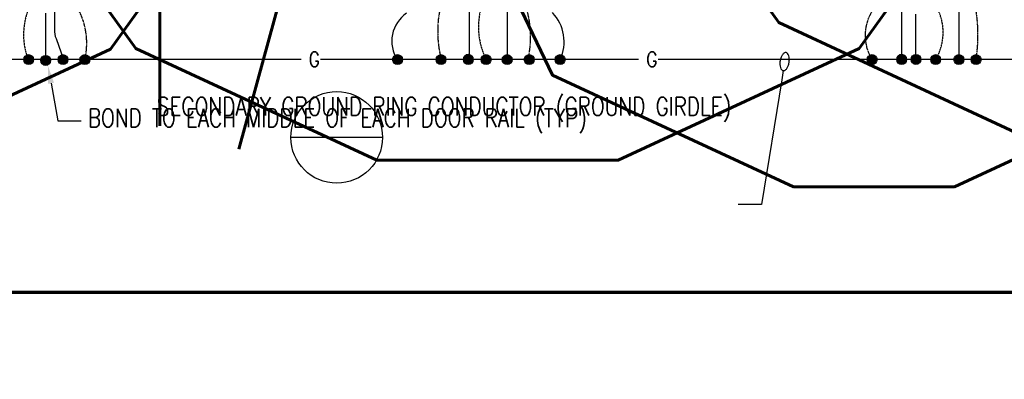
# Model space of a CAD drawing. Header units: inches. Extents: x -33982 to 43451, y -805 to 3628.
# Tile 153 of 256: x 1000 to 1861, y -333 to -19. Entities that reach past the tile are written whole.
import ezdxf
from ezdxf import colors
from ezdxf.entities.mleader import LeaderData, LeaderLine
from ezdxf.enums import TextEntityAlignment as Align
from ezdxf.math import Vec2, Vec3

# ---------------------------------------------------------------- set-up
doc = ezdxf.new("R2010")
doc.units = ezdxf.units.IN
doc.header["$MEASUREMENT"] = 0
doc.linetypes.add('CENTER2', pattern=[1.125, 0.75, -0.125, 0.125, -0.125])
for name, color, linetype, lineweight in [('E-ANNO-SYMB', 2, 'Continuous', 25), ('E-ANNO-TEXT', 2, 'Continuous', 25), ('E-GRND-CIRC', 4, 'Continuous', 50), ('E-GRND-PLST', 4, 'CENTER2', 50), ('S-ANNO-SYMB', 2, 'Continuous', 25)]:
    doc.layers.add(name, color=color, linetype=linetype, lineweight=lineweight)
doc.styles.add('Annotative', font='romans.shx', dxfattribs={"width": 0.8})
doc.styles.add('Arial', font='romans.shx', dxfattribs={"width": 0.8})
doc.styles.get("Standard").update_dxf_attribs({"font": 'romans.shx', "width": 0.8})

# ---------------------------------------------------------------- blocks, each defined once
blk = doc.blocks.new('*U149')
at = {"linetype": 'Continuous', "lineweight": 70}
blk.add_line((1.125, 0.625), (26.2052, 0.625), dxfattribs=at)
at = {"style": 'Arial'}
blk.add_attdef('DRAWING_AREA_TITLE', text='', height=0.1875, dxfattribs=at).set_placement((1.3743, 0.6339), align=Align.BOTTOM_LEFT)
blk.add_attdef('X#', text='', height=0.1875, dxfattribs=at).set_placement((0.8125, 0.625), align=Align.MIDDLE_CENTER)
blk.add_attdef('SCALE:', text='', height=0.0938, dxfattribs=at).set_placement((1.3743, 0.5606), align=Align.TOP_LEFT)
blk = doc.blocks.new('_DetailCallout')
at = {"transparency": 16777216}
blk.add_line((0.3125, 0), (-0.3125, 0), dxfattribs=at)
blk.add_circle((0, 0), 0.3125, dxfattribs=at)
at = {"layer": 'E-ANNO-SYMB', "transparency": 16777216, "style": 'Annotative', "width": 0.8}
for tag, p in [('SHEETNUMBER', (0, -0.1562)), ('VIEWNUMBER', (0, 0.0208))]:
    blk.add_attdef(tag, text='', height=16, dxfattribs=at).set_placement(p, align=Align.CENTER)
blk = doc.blocks.new('Loop_2')
at = {"layer": 'E-ANNO-TEXT', "color": 1}
blk.add_line((-0.5, 0), (-1, 0), dxfattribs=at)
blk.add_lwpolyline([(0, 0.249, 0.050817), (-0.202, 0.228, 0.064661), (-0.354, 0.176, 0.10407), (-0.47, 0.084, 0.175425), (-0.5, 0, 0.175425), (-0.47, -0.084, 0.10407), (-0.354, -0.176, 0.064661), (-0.202, -0.228, 0.050817), (0, -0.249, 0.050817), (0.202, -0.228, 0.064661), (0.354, -0.176, 0.10407), (0.47, -0.084, 0.175425), (0.5, 0, 0.175425), (0.47, 0.084, 0.10407), (0.354, 0.176, 0.064661), (0.202, 0.228, 0.050817)], format="xyb", close=True, dxfattribs=at)

msp = doc.modelspace()

# ---------------------------------------------------------------- hatches: boundary and pattern name
at = {"layer": 'E-GRND-CIRC', "lineweight": -3}
for points in [[(1006.6942, -49.9883), (1005.7098, -50.5345), (1004.9003, -51.3169), (1004.3209, -52.2822), (1004.0111, -53.3645), (1003.992, -54.4901), (1004.2648, -55.5824), (1004.8111, -56.5667), (1005.5935, -57.3762), (1006.5587, -57.9556), (1007.641, -58.2654), (1008.877, -58.257), (1009.8589, -58.0117), (1010.8433, -57.4655), (1011.6527, -56.6831), (1012.2321, -55.7178), (1012.542, -54.6355), (1012.5611, -53.5099), (1012.2882, -52.4176), (1011.742, -51.4333), (1010.9596, -50.6238), (1009.9943, -50.0444), (1008.912, -49.7346), (1007.7864, -49.7154)], [(1021.5693, -50.7723), (1020.5849, -51.3186), (1019.7754, -52.101), (1019.196, -53.0662), (1018.8862, -54.1486), (1018.8671, -55.2742), (1019.1399, -56.3664), (1019.6862, -57.3508), (1020.4686, -58.1603), (1021.4338, -58.7396), (1022.5161, -59.0495), (1023.7521, -59.041), (1024.734, -58.7958), (1025.7184, -58.2495), (1026.5278, -57.4671), (1027.1072, -56.5019), (1027.417, -55.4195), (1027.4362, -54.2939), (1027.1633, -53.2017), (1026.6171, -52.2173), (1025.8347, -51.4078), (1024.8694, -50.8284), (1023.7871, -50.5186), (1022.6615, -50.4995)], [(1036.7228, -49.9883), (1035.7384, -50.5345), (1034.9289, -51.3169), (1034.3495, -52.2822), (1034.0397, -53.3645), (1034.0206, -54.4901), (1034.2934, -55.5824), (1034.8397, -56.5667), (1035.6221, -57.3762), (1036.5873, -57.9556), (1037.6697, -58.2654), (1038.9056, -58.257), (1039.8875, -58.0117), (1040.8719, -57.4655), (1041.6814, -56.6831), (1042.2607, -55.7178), (1042.5706, -54.6355), (1042.5897, -53.5099), (1042.3169, -52.4176), (1041.7706, -51.4333), (1040.9882, -50.6238), (1040.023, -50.0444), (1038.9406, -49.7346), (1037.815, -49.7154)], [(1058.9708, -49.9883), (1059.9552, -50.5345), (1060.7647, -51.3169), (1061.3441, -52.2822), (1061.6539, -53.3645), (1061.673, -54.4901), (1061.4002, -55.5824), (1060.854, -56.5667), (1060.0716, -57.3762), (1059.1063, -57.9556), (1058.024, -58.2654), (1056.788, -58.257), (1055.8061, -58.0117), (1054.8217, -57.4655), (1054.0123, -56.6831), (1053.4329, -55.7178), (1053.1231, -54.6355), (1053.1039, -53.5099), (1053.3768, -52.4176), (1053.923, -51.4333), (1054.7054, -50.6238), (1055.6707, -50.0444), (1056.753, -49.7346), (1057.8786, -49.7154)], [(1328.9672, -49.9883), (1327.9828, -50.5345), (1327.1734, -51.3169), (1326.594, -52.2822), (1326.2842, -53.3645), (1326.265, -54.4901), (1326.5379, -55.5824), (1327.0841, -56.5667), (1327.8665, -57.3762), (1328.8318, -57.9556), (1329.9141, -58.2654), (1331.15, -58.257), (1332.1319, -58.0117), (1333.1163, -57.4655), (1333.9258, -56.6831), (1334.5052, -55.7178), (1334.815, -54.6355), (1334.8341, -53.5099), (1334.5613, -52.4176), (1334.015, -51.4333), (1333.2326, -50.6238), (1332.2674, -50.0444), (1331.1851, -49.7346), (1330.0594, -49.7154)], [(1366.9591, -49.9883), (1365.9747, -50.5345), (1365.1652, -51.3169), (1364.5858, -52.2822), (1364.276, -53.3645), (1364.2569, -54.4901), (1364.5297, -55.5824), (1365.076, -56.5667), (1365.8584, -57.3762), (1366.8236, -57.9556), (1367.9059, -58.2654), (1369.1419, -58.257), (1370.1238, -58.0117), (1371.1082, -57.4655), (1371.9176, -56.6831), (1372.497, -55.7178), (1372.8068, -54.6355), (1372.826, -53.5099), (1372.5531, -52.4176), (1372.0069, -51.4333), (1371.2245, -50.6238), (1370.2592, -50.0444), (1369.1769, -49.7346), (1368.0513, -49.7154)], [(1390.7973, -49.9883), (1389.8129, -50.5345), (1389.0035, -51.3169), (1388.4241, -52.2822), (1388.1143, -53.3645), (1388.0951, -54.4901), (1388.368, -55.5824), (1388.9142, -56.5667), (1389.6966, -57.3762), (1390.6619, -57.9556), (1391.7442, -58.2654), (1392.9801, -58.257), (1393.962, -58.0117), (1394.9464, -57.4655), (1395.7559, -56.6831), (1396.3353, -55.7178), (1396.6451, -54.6355), (1396.6642, -53.5099), (1396.3914, -52.4176), (1395.8451, -51.4333), (1395.0627, -50.6238), (1394.0975, -50.0444), (1393.0152, -49.7346), (1391.8895, -49.7154)], [(1406.3432, -49.9883), (1405.3588, -50.5345), (1404.5493, -51.3169), (1403.97, -52.2822), (1403.6601, -53.3645), (1403.641, -54.4901), (1403.9138, -55.5824), (1404.4601, -56.5667), (1405.2425, -57.3762), (1406.2077, -57.9556), (1407.2901, -58.2654), (1408.526, -58.257), (1409.5079, -58.0117), (1410.4923, -57.4655), (1411.3018, -56.6831), (1411.8812, -55.7178), (1412.191, -54.6355), (1412.2101, -53.5099), (1411.9373, -52.4176), (1411.391, -51.4333), (1410.6086, -50.6238), (1409.6434, -50.0444), (1408.561, -49.7346), (1407.4354, -49.7154)], [(1427.9051, -49.9883), (1428.8895, -50.5345), (1429.699, -51.3169), (1430.2783, -52.2822), (1430.5882, -53.3645), (1430.6073, -54.4901), (1430.3345, -55.5824), (1429.7882, -56.5667), (1429.0058, -57.3762), (1428.0406, -57.9556), (1426.9582, -58.2654), (1425.7223, -58.257), (1424.7404, -58.0117), (1423.756, -57.4655), (1422.9465, -56.6831), (1422.3671, -55.7178), (1422.0573, -54.6355), (1422.0382, -53.5099), (1422.311, -52.4176), (1422.8573, -51.4333), (1423.6397, -50.6238), (1424.6049, -50.0444), (1425.6873, -49.7346), (1426.8129, -49.7154)], [(1447.1716, -49.9883), (1448.156, -50.5345), (1448.9654, -51.3169), (1449.5448, -52.2822), (1449.8546, -53.3645), (1449.8738, -54.4901), (1449.6009, -55.5824), (1449.0547, -56.5667), (1448.2723, -57.3762), (1447.307, -57.9556), (1446.2247, -58.2654), (1444.9888, -58.257), (1444.0069, -58.0117), (1443.0225, -57.4655), (1442.213, -56.6831), (1441.6336, -55.7178), (1441.3238, -54.6355), (1441.3047, -53.5099), (1441.5775, -52.4176), (1442.1237, -51.4333), (1442.9062, -50.6238), (1443.8714, -50.0444), (1444.9537, -49.7346), (1446.0793, -49.7154)], [(1474.1342, -49.9883), (1475.1186, -50.5345), (1475.928, -51.3169), (1476.5074, -52.2822), (1476.8172, -53.3645), (1476.8364, -54.4901), (1476.5635, -55.5824), (1476.0173, -56.5667), (1475.2349, -57.3762), (1474.2696, -57.9556), (1473.1873, -58.2654), (1471.9514, -58.257), (1470.9695, -58.0117), (1469.9851, -57.4655), (1469.1756, -56.6831), (1468.5962, -55.7178), (1468.2864, -54.6355), (1468.2673, -53.5099), (1468.5401, -52.4176), (1469.0863, -51.4333), (1469.8688, -50.6238), (1470.834, -50.0444), (1471.9163, -49.7346), (1473.0419, -49.7154)], [(1743.5356, -49.9883), (1742.5512, -50.5345), (1741.7418, -51.3169), (1741.1624, -52.2822), (1740.8526, -53.3645), (1740.8334, -54.4901), (1741.1063, -55.5824), (1741.6525, -56.5667), (1742.4349, -57.3762), (1743.4002, -57.9556), (1744.4825, -58.2654), (1745.7185, -58.257), (1746.7003, -58.0117), (1747.6847, -57.4655), (1748.4942, -56.6831), (1749.0736, -55.7178), (1749.3834, -54.6355), (1749.4026, -53.5099), (1749.1297, -52.4176), (1748.5835, -51.4333), (1747.8011, -50.6238), (1746.8358, -50.0444), (1745.7535, -49.7346), (1744.6279, -49.7154)], [(1769.4147, -49.9883), (1768.4303, -50.5345), (1767.6208, -51.3169), (1767.0414, -52.2822), (1766.7316, -53.3645), (1766.7125, -54.4901), (1766.9853, -55.5824), (1767.5316, -56.5667), (1768.314, -57.3762), (1769.2792, -57.9556), (1770.3615, -58.2654), (1771.5975, -58.257), (1772.5794, -58.0117), (1773.5638, -57.4655), (1774.3733, -56.6831), (1774.9526, -55.7178), (1775.2625, -54.6355), (1775.2816, -53.5099), (1775.0087, -52.4176), (1774.4625, -51.4333), (1773.6801, -50.6238), (1772.7149, -50.0444), (1771.6325, -49.7346), (1770.5069, -49.7154)], [(1781.8862, -49.8684), (1780.9018, -50.4147), (1780.0923, -51.1971), (1779.5129, -52.1623), (1779.2031, -53.2447), (1779.184, -54.3703), (1779.4568, -55.4625), (1780.0031, -56.4469), (1780.7855, -57.2564), (1781.7507, -57.8357), (1782.8331, -58.1456), (1784.069, -58.1371), (1785.0509, -57.8919), (1786.0353, -57.3456), (1786.8448, -56.5632), (1787.4241, -55.598), (1787.734, -54.5156), (1787.7531, -53.39), (1787.4803, -52.2978), (1786.934, -51.3134), (1786.1516, -50.5039), (1785.1864, -49.9245), (1784.104, -49.6147), (1782.9784, -49.5956)], [(1802.2337, -49.9883), (1803.2181, -50.5345), (1804.0275, -51.3169), (1804.6069, -52.2822), (1804.9167, -53.3645), (1804.9359, -54.4901), (1804.663, -55.5824), (1804.1168, -56.5667), (1803.3344, -57.3762), (1802.3691, -57.9556), (1801.2868, -58.2654), (1800.0509, -58.257), (1799.069, -58.0117), (1798.0846, -57.4655), (1797.2751, -56.6831), (1796.6957, -55.7178), (1796.3859, -54.6355), (1796.3668, -53.5099), (1796.6396, -52.4176), (1797.1858, -51.4333), (1797.9682, -50.6238), (1798.9335, -50.0444), (1800.0158, -49.7346), (1801.1414, -49.7154)], [(1822.5351, -49.9883), (1823.5195, -50.5345), (1824.329, -51.3169), (1824.9084, -52.2822), (1825.2182, -53.3645), (1825.2373, -54.4901), (1824.9645, -55.5824), (1824.4182, -56.5667), (1823.6358, -57.3762), (1822.6706, -57.9556), (1821.5882, -58.2654), (1820.3523, -58.257), (1819.3704, -58.0117), (1818.386, -57.4655), (1817.5765, -56.6831), (1816.9971, -55.7178), (1816.6873, -54.6355), (1816.6682, -53.5099), (1816.941, -52.4176), (1817.4873, -51.4333), (1818.2697, -50.6238), (1819.2349, -50.0444), (1820.3173, -49.7346), (1821.4429, -49.7154)], [(1837.5416, -49.9883), (1838.526, -50.5345), (1839.3355, -51.3169), (1839.9149, -52.2822), (1840.2247, -53.3645), (1840.2438, -54.4901), (1839.971, -55.5824), (1839.4247, -56.5667), (1838.6423, -57.3762), (1837.6771, -57.9556), (1836.5948, -58.2654), (1835.3588, -58.257), (1834.3769, -58.0117), (1833.3925, -57.4655), (1832.5831, -56.6831), (1832.0037, -55.7178), (1831.6939, -54.6355), (1831.6747, -53.5099), (1831.9476, -52.4176), (1832.4938, -51.4333), (1833.2762, -50.6238), (1834.2415, -50.0444), (1835.3238, -49.7346), (1836.4494, -49.7154)]]:
    msp.add_hatch(color=256, dxfattribs=at).paths.add_polyline_path(points, flags=0)

# ---------------------------------------------------------------- linework, layer by layer
for p, q in [((1023.1483, -54, -3449.6543), (1023.1483, -13.4887, -3449.6543)), ((1783.4685, -54, -3449.6543), (1783.4685, -14.4063, -3449.6543)), ((2648.9874, -54, 3449.6543), (-250.3318, -54, 3449.6543))]:
    msp.add_line(p, q, dxfattribs=at)
at = {"layer": 'E-GRND-CIRC', "lineweight": -3, "elevation": 3449.6543}
for points in [[(1067.3707, 182.9902), (1043.583, 170.4645, 0.27840716), (1030.765, 149.2286), (1030.765, -27.5921, 0.08610253), (1032.1676, -35.6764), (1038.7229, -54)], [(1452.0079, 183.3168), (1432.854, 173.5102, 0.28150147), (1426.3227, 162.8288), (1426.3227, -54)], [(1850.2732, 183.6015), (1827.484, 171.9336, 0.28150147), (1820.9528, 161.2522), (1820.9528, -54)]]:
    msp.add_lwpolyline(points, format="xyb", dxfattribs=at)
at = {"layer": 'E-GRND-CIRC', "lineweight": -3}
for points in [[(1358.9372, 182.9736), (1382.6712, 166.5164, -0.24591179), (1392.9955, 146.7939), (1392.9955, -54)], [(1753.9701, 184.0245), (1760.5478, 179.4635, -0.24591179), (1770.8721, 159.741), (1770.8721, -52.7453)]]:
    msp.add_lwpolyline(points, format="xyb", dxfattribs=at)
for centre in [(1008.2765, -54), (1008.2765, -54, -5174.4814), (1023.1516, -54.784), (1023.1516, -54.784, -5174.4814), (1038.3051, -54, 3449.6543), (1038.3051, -54, -1724.8271), (1057.3885, -54, 3449.6543), (1057.3885, -54, -1724.8271), (1330.5496, -54, 3449.6543), (1330.5496, -54, -1724.8271), (1368.5414, -54, 3449.6543), (1368.5414, -54, -1724.8271), (1392.3797, -54, 10348.9628), (1407.9256, -54, -1724.8271), (1407.9256, -54, -6899.3085), (1426.3227, -54, -1724.8271), (1426.3227, -54, -6899.3085), (1445.5892, -54, 3449.6543), (1445.5892, -54, -1724.8271), (1472.5518, -54, 3449.6543), (1472.5518, -54, -1724.8271), (1745.118, -54, 3449.6543), (1745.118, -54, -1724.8271), (1770.997, -54, 10348.9628), (1783.4685, -53.8801, 12073.7899), (1783.4685, -53.8801, -3449.6543), (1800.6513, -54), (1800.6513, -54, -5174.4814), (1820.9528, -54, -1724.8271), (1820.9528, -54, -6899.3085), (1835.9593, -54, 3449.6543), (1835.9593, -54, -1724.8271)]:
    msp.add_circle(centre, 4.3125, dxfattribs=at)
for centre, radius, start, end in [((1354.5936, -37.7949, -20697.9255), 29.0864, 123.6075847, 213.8580585), ((1438.705, -38.5945), 37.3744, 335.6573817, 43.2014612), ((1392.3797, -54), 4.3125, 21.5259885, 201.5259885), ((1770.997, -54), 4.3125, 21.5259885, 201.5259885)]:
    msp.add_arc(centre, radius, start, end, dxfattribs=at)
at = {"layer": 'E-GRND-PLST', "lineweight": -3, "ltscale": 0.3}
for centre, radius, start, end in [((1064.7101, -32.2836, 13798.617), 60.8992, 146.0752837, 200.8912555), ((1464.971, -25.5595, -15523.4441), 63.742, 154.3155861, 206.4989924), ((1761.0802, -30.315, -6899.3085), 46.1178, 329.0976951, 43.9711767)]:
    msp.add_arc(centre, radius, start, end, dxfattribs=at)
at = {"layer": 'E-GRND-PLST', "lineweight": -3}
for centre, radius, start, end in [((996.2173, -39.722, -31046.8883), 62.8155, 346.8617509, 40.9793014), ((1460.6836, -29.3874, -20697.9255), 95.0815, 161.0615323, 195.0023315), ((1355.4584, -34.2829, -31046.8883), 91.2992, 347.5280709, 23.0552687), ((1778.7838, -32.9046, -31046.8883), 39.7291, 120.0871396, 212.071808), ((1698.6501, -32.5642, -31046.8883), 138.9723, 351.1269613, 14.1765222)]:
    msp.add_arc(centre, radius, start, end, dxfattribs=at)

# ---------------------------------------------------------------- block references
at = {"layer": 'S-ANNO-SYMB', "lineweight": -3, "xscale": 128, "yscale": 128, "zscale": 128}
msp.add_blockref('*U149', (-382.0568, -336.9938), dxfattribs=at)

# ---------------------------------------------------------------- next in the draw order: texts
at = {"layer": 'E-GRND-CIRC', "lineweight": -3, "char_height": 13.2777, "width": 3.574588, "attachment_point": 1, "line_spacing_factor": 0.938532, "style": 'Annotative', "bg_fill": 3, "box_fill_scale": 1.5, "bg_fill_color": 256, "bg_fill_transparency": 0}
for insert in [(1252.9904, -47.1933, 3449.6543), (1547.912, -47.1933, 3449.6543)]:
    msp.add_mtext('G', dxfattribs=dict(at, insert=insert))

# ---------------------------------------------------------------- next in the draw order: leaders
at = {"layer": 'E-ANNO-SYMB', "lineweight": -3}
ml = msp.add_multileader_block('Standard', dxfattribs=at)
ml.set_content('_DetailCallout', color=256, scale=128)
ml.set_attribute('VIEWNUMBER', 'C1', width=0)
ml.set_attribute('SHEETNUMBER', 'E-511', width=0)
ml.set_leader_properties(color=1, linetype='ByLayer', lineweight=-1)
ml.build(insert=Vec2(0, 0))
ml.multileader.update_dxf_attribs({"text_right_attachment_type": 6, "dogleg_length": 0.09, "arrow_head_size": 16, "scale": 128})
ctx = ml.context
ctx.base_point, ctx.scale, ctx.char_height, ctx.arrow_head_size, ctx.landing_gap_size, ctx.plane_origin = Vec3(221.9659, 340.5888), 128, 23.04, 16, 11.52, Vec3(391.2273, 283.1971)
ctx.right_attachment = 6
notes = []
notes.append((ctx, [(0, (0, 0, 0), (0, 0), (1, 0), 1, [])]))
ctx.block.insert = Vec3(257.8059, 340.5888)
ml = msp.add_multileader_block('Standard', dxfattribs=at)
ml.set_content('_DetailCallout', color=256, scale=128)
ml.set_attribute('VIEWNUMBER', 'A1', width=0)
ml.set_attribute('SHEETNUMBER', 'E-504', width=0)
ml.set_leader_properties(color=1, linetype='ByLayer', lineweight=-1)
ml.build(insert=Vec2(0, 0))
ml.multileader.update_dxf_attribs({"text_right_attachment_type": 6, "dogleg_length": 0.09, "arrow_head_size": 16, "scale": 128})
ctx = ml.context
ctx.base_point, ctx.scale, ctx.char_height, ctx.arrow_head_size, ctx.landing_gap_size, ctx.plane_origin = Vec3(911.6531, 360.0256, 3449.6543), 128, 23.04, 16, 11.52, Vec3(1080.9146, 302.6339, 3449.6543)
ctx.right_attachment = 6
notes.append((ctx, [(0, (0, 0, 0), (0, 0), (1, 0), 1, [])]))
ctx.block.insert = Vec3(947.4931, 360.0256, 3449.6543)
ml = msp.add_multileader_block('Standard', dxfattribs=at)
ml.set_content('_DetailCallout', color=256, scale=128)
ml.set_attribute('VIEWNUMBER', 'A2', width=0)
ml.set_attribute('SHEETNUMBER', 'E-513', width=0)
ml.set_leader_properties(color=1, linetype='ByLayer', lineweight=-1)
ml.build(insert=Vec2(0, 0))
ml.multileader.update_dxf_attribs({"text_right_attachment_type": 6, "dogleg_length": 0.09, "arrow_head_size": 16, "scale": 128})
ctx = ml.context
ctx.base_point, ctx.scale, ctx.char_height, ctx.arrow_head_size, ctx.landing_gap_size, ctx.plane_origin = Vec3(1381.0891, 337.3446), 128, 23.04, 16, 11.52, Vec3(1550.3506, 279.9529)
ctx.right_attachment = 6
notes.append((ctx, [(0, (0, 0, 0), (0, 0), (1, 0), 1, [])]))
ctx.block.insert = Vec3(1416.9291, 337.3446)
ml = msp.add_multileader_block('Standard', dxfattribs=at)
ml.set_content('_DetailCallout', color=256, scale=128)
ml.set_attribute('VIEWNUMBER', 'B1', width=0)
ml.set_attribute('SHEETNUMBER', 'E-506', width=0)
ml.set_leader_properties(color=1, linetype='ByLayer', lineweight=-1)
ml.build(insert=Vec2(0, 0))
ml.multileader.update_dxf_attribs({"text_right_attachment_type": 6, "dogleg_length": 0.09, "arrow_head_size": 16, "scale": 128})
ctx = ml.context
ctx.base_point, ctx.scale, ctx.char_height, ctx.arrow_head_size, ctx.landing_gap_size, ctx.plane_origin = Vec3(1469.4612, 337.3446), 128, 23.04, 16, 11.52, Vec3(1638.7227, 279.9529)
ctx.right_attachment = 6
notes.append((ctx, [(0, (0, 0, 0), (0, 0), (1, 0), 1, [])]))
ctx.block.insert = Vec3(1505.3012, 337.3446)
ml = msp.add_multileader_block('Standard', dxfattribs=at)
ml.set_content('_DetailCallout', color=256, scale=128)
ml.set_attribute('VIEWNUMBER', 'A4', width=0)
ml.set_attribute('SHEETNUMBER', 'E-513', width=0)
ml.set_leader_properties(color=1, linetype='ByLayer', lineweight=-1)
ml.build(insert=Vec2(0, 0))
ml.multileader.update_dxf_attribs({"text_right_attachment_type": 6, "dogleg_length": 0.09, "arrow_head_size": 16, "scale": 128})
ctx = ml.context
ctx.base_point, ctx.scale, ctx.char_height, ctx.arrow_head_size, ctx.landing_gap_size, ctx.plane_origin = Vec3(2379.1018, 328.1823), 128, 23.04, 16, 11.52, Vec3(2548.3632, 270.7907)
ctx.right_attachment = 6
notes.append((ctx, [(0, (0, 0, 0), (0, 0), (1, 0), 1, [])]))
ctx.block.insert = Vec3(2414.9418, 328.1823)
ml = msp.add_multileader_block('Standard', dxfattribs=at)
ml.set_content('_DetailCallout', color=256, scale=128)
ml.set_attribute('VIEWNUMBER', 'B1', width=0)
ml.set_attribute('SHEETNUMBER', 'E-506', width=0)
ml.set_leader_properties(color=1, linetype='ByLayer', lineweight=-1)
ml.build(insert=Vec2(0, 0))
ml.multileader.update_dxf_attribs({"text_right_attachment_type": 6, "dogleg_length": 0.09, "arrow_head_size": 16, "scale": 128})
ctx = ml.context
ctx.base_point, ctx.scale, ctx.char_height, ctx.arrow_head_size, ctx.landing_gap_size, ctx.plane_origin = Vec3(2460.5429, 328.1823), 128, 23.04, 16, 11.52, Vec3(2629.8044, 270.7907)
ctx.right_attachment = 6
notes.append((ctx, [(0, (0, 0, 0), (0, 0), (1, 0), 1, [])]))
ctx.block.insert = Vec3(2496.3829, 328.1823)
ml = msp.add_multileader_block('Standard', dxfattribs=at)
ml.set_content('_DetailCallout', color=256, scale=128)
ml.set_attribute('VIEWNUMBER', 'C1', width=0)
ml.set_attribute('SHEETNUMBER', 'E-511', width=0)
ml.set_leader_properties(color=1, linetype='ByLayer', lineweight=-1)
ml.build(insert=Vec2(0, 0))
ml.multileader.update_dxf_attribs({"text_right_attachment_type": 6, "dogleg_length": 0.09, "arrow_head_size": 16, "scale": 128})
ctx = ml.context
ctx.base_point, ctx.scale, ctx.char_height, ctx.arrow_head_size, ctx.landing_gap_size, ctx.plane_origin = Vec3(279.4724, -114.5132), 128, 23.04, 16, 11.52, Vec3(448.7338, -171.9049)
ctx.right_attachment = 6
notes.append((ctx, [(0, (0, 0, 0), (0, 0), (1, 0), 1, [])]))
ctx.block.insert = Vec3(315.3124, -114.5132)
ml = msp.add_multileader_block('Standard', dxfattribs=at)
ml.set_content('_DetailCallout', color=256, scale=128)
ml.set_attribute('VIEWNUMBER', 'C3', width=0)
ml.set_attribute('SHEETNUMBER', 'E-504', width=0)
ml.set_leader_properties(color=1, linetype='ByLayer', lineweight=-1)
ml.build(insert=Vec2(0, 0))
ml.multileader.update_dxf_attribs({"text_right_attachment_type": 6, "dogleg_length": 0.09, "arrow_head_size": 16, "scale": 128})
ctx = ml.context
ctx.base_point, ctx.scale, ctx.char_height, ctx.arrow_head_size, ctx.landing_gap_size, ctx.plane_origin = Vec3(1241.5618, -121.9321), 128, 23.04, 16, 11.52, Vec3(1410.8233, -179.3237)
ctx.right_attachment = 6
notes.append((ctx, [(0, (0, 0, 0), (0, 0), (1, 0), 1, [])]))
ctx.block.insert = Vec3(1277.4018, -121.9321)
ml = msp.add_multileader_block('Standard', dxfattribs=at)
ml.set_content('_DetailCallout', color=256, scale=128)
ml.set_attribute('VIEWNUMBER', 'A3', width=0)
ml.set_attribute('SHEETNUMBER', 'E-504', width=0)
ml.set_leader_properties(color=1, linetype='ByLayer', lineweight=-1)
ml.build(insert=Vec2(0, 0))
ml.multileader.update_dxf_attribs({"text_right_attachment_type": 6, "dogleg_length": 0.09, "arrow_head_size": 16, "scale": 128})
ctx = ml.context
ctx.base_point, ctx.scale, ctx.char_height, ctx.arrow_head_size, ctx.landing_gap_size, ctx.plane_origin = Vec3(2419.8728, -134.8817, 3449.6543), 128, 23.04, 16, 11.52, Vec3(2589.1342, -192.2734, 3449.6543)
ctx.right_attachment = 6
notes.append((ctx, [(0, (0, 0, 0), (0, 0), (1, 0), 1, [])]))
ctx.block.insert = Vec3(2455.7128, -134.8817, 3449.6543)
ml = msp.add_multileader_block('Standard', dxfattribs=at)
ml.set_content('_DetailCallout', color=256, scale=128)
ml.set_attribute('VIEWNUMBER', 'A3', width=0)
ml.set_attribute('SHEETNUMBER', 'E-504', width=0)
ml.set_leader_properties(color=1, linetype='ByLayer', lineweight=-1)
ml.build(insert=Vec2(0, 0))
ml.multileader.update_dxf_attribs({"text_right_attachment_type": 6, "dogleg_length": 0.09, "arrow_head_size": 16, "scale": 128})
ctx = ml.context
ctx.base_point, ctx.scale, ctx.char_height, ctx.arrow_head_size, ctx.landing_gap_size, ctx.plane_origin = Vec3(131.0761, -144.993, 3449.6543), 128, 23.04, 16, 11.52, Vec3(300.3375, -202.3847, 3449.6543)
ctx.right_attachment = 6
notes.append((ctx, [(0, (0, 0, 0), (0, 0), (1, 0), 1, [])]))
ctx.block.insert = Vec3(166.9161, -144.993, 3449.6543)
at = {"layer": 'E-ANNO-TEXT', "lineweight": -3}
ml = msp.add_multileader_mtext('Standard', dxfattribs=at)
ml.set_content('BOND AT EACH END OF EACH DOOR RAIL TO SECONDARY GROUND RING', color=256, style='Annotative')
ml.set_leader_properties(color=1)
ml.build(insert=Vec2(0, 0))
ml.multileader.update_dxf_attribs({"text_right_attachment_type": 3, "dogleg_length": 0.36, "arrow_head_size": 16, "scale": 128})
ctx = ml.context
ctx.base_point, ctx.scale, ctx.char_height, ctx.arrow_head_size, ctx.landing_gap_size, ctx.plane_origin = Vec3(-135.4764, -122.3968, 3449.6543), 128, 16, 16, 5.76, Vec3(-125.6954, 0.171, 3449.6543)
ctx.right_attachment = 3
notes.append((ctx, [(1, (1, 1, 0), (-181.0858, -122.3968, 3449.6543), (1, 0), 45.6095, [(0, [(-158.5511, -15.6446, 3449.6543)], 0, [])])]))
ctx.mtext.insert, ctx.mtext.width, ctx.mtext.defined_height, ctx.mtext.flow_direction = Vec3(-129.7164, -114.3968, 3449.6543), 266.788025, 72.621, 5
ml = msp.add_multileader_mtext('Standard', dxfattribs=at)
ml.set_content('\\A1;SECONDARY GROUND RING CONDUCTOR (GROUND GIRDLE)', color=256, style='Annotative')
ml.set_leader_properties(color=1)
ml.set_arrow_properties(name='Loop_2')
ml.build(insert=Vec2(0, 0))
ml.multileader.update_dxf_attribs({"text_right_attachment_type": 3, "dogleg_length": 20.5107, "arrow_head_size": 16, "scale": 128})
ctx = ml.context
ctx.base_point, ctx.scale, ctx.char_height, ctx.arrow_head_size, ctx.landing_gap_size, ctx.plane_origin = Vec3(1447.7065, -97.6008, 3449.6543), 128, 16, 16, 5.76, Vec3(2166.4115, 167.4741, 3449.6543)
ctx.right_attachment, ctx.text_align_type = 3, 2
notes.append((ctx, [(0, (1, 1, 0), (1648.5752, -180.6484, 3449.6543), (-1, 0), 20.5107, [(1, [(1668.702, -55.7717, 3449.6543)], 0, [])])]))
ctx.mtext.insert, ctx.mtext.width, ctx.mtext.defined_height, ctx.mtext.alignment, ctx.mtext.flow_direction = Vec3(1622.3046, -86.9341, 3449.6543), 191.663389, 16.7221, 3, 5
ml = msp.add_multileader_mtext('Standard', dxfattribs=at)
ml.set_content('\\A1;BOND TO EACH MIDDLE OF EACH DOOR RAIL (TYP)', color=256, style='Annotative')
ml.set_leader_properties(color=1)
ml.build(insert=Vec2(0, 0))
ml.multileader.update_dxf_attribs({"text_right_attachment_type": 3, "dogleg_length": 20.5107, "arrow_head_size": 16, "scale": 128})
ctx = ml.context
ctx.base_point, ctx.scale, ctx.char_height, ctx.arrow_head_size, ctx.landing_gap_size, ctx.plane_origin = Vec3(1054.2521, -107.6089, 3449.6543), 128, 16, 16, 5.76, Vec3(1535.6959, 164.7298, 3449.6543)
ctx.right_attachment = 3
notes.append((ctx, [(1, (1, 1, 0), (1033.7415, -107.6089, 3449.6543), (1, 0), 20.5107, [(1, [(1025.0114, -58.9391, 3449.6543)], 0, [])])]))
ctx.mtext.insert, ctx.mtext.width, ctx.mtext.defined_height, ctx.mtext.flow_direction = Vec3(1060.0121, -96.9423, 3449.6543), 191.663389, 16.7221, 5
for ctx, leaders in notes:
    for number, flags, end, landing, length, lines in leaders:
        leader = LeaderData()
        leader.index, (leader.has_last_leader_line, leader.has_dogleg_vector, leader.attachment_direction) = number, flags
        leader.last_leader_point, leader.dogleg_vector, leader.dogleg_length = Vec3(end), Vec3(landing), length
        for number, points, colour, breaks in lines:
            line = LeaderLine()
            line.index, line.vertices, line.color, line.breaks = number, Vec3.list(points), colors.encode_raw_color(colour), breaks
            leader.lines.append(line)
        ctx.leaders.append(leader)

doc.saveas('drawing.dxf')
